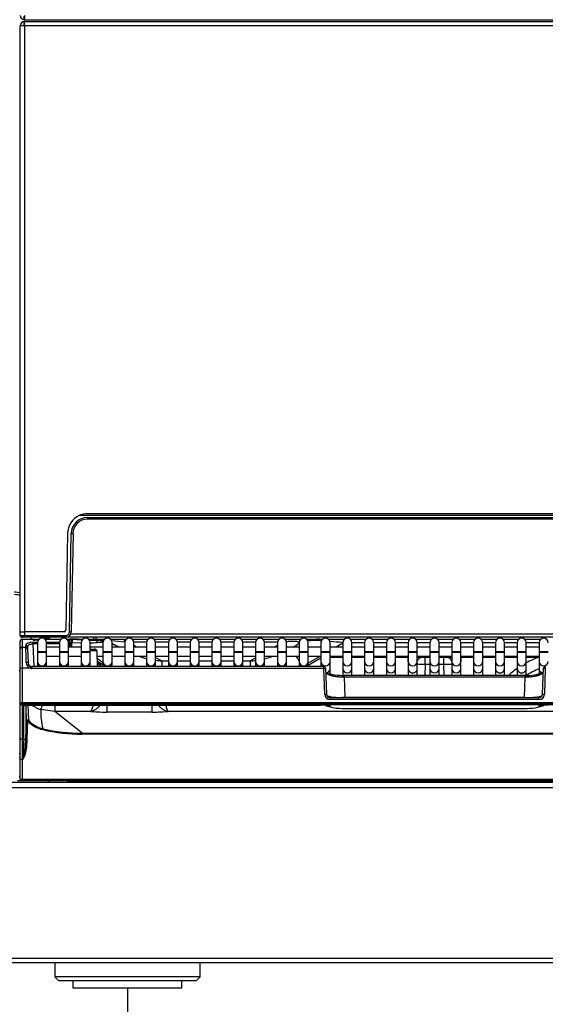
# Model space of a CAD drawing. Header units: millimetres. Extents: x 0 to 287, y 0 to 200.
# Tile 23 of 63: x 52 to 67, y 119 to 146. Entities that reach past the tile are written whole.
import ezdxf
from ezdxf.enums import TextEntityAlignment as Align

# ---------------------------------------------------------------- set-up
doc = ezdxf.new("R2010")
doc.units = ezdxf.units.MM
doc.layers.add('130.194_BW4C_CTM', color=7, linetype='Continuous')
doc.layers.add('Défaut', color=7, linetype='Continuous')
doc.styles.add('SEACAD_Arial', font='arial.ttf')
doc.dimstyles.new('ISO', dxfattribs={"dimtxt": 3, "dimasz": 3, "dimexe": 1.5, "dimexo": 0, "dimgap": 1.5, "dimtad": 1, "dimdec": 0, "dimlfac": 10, "dimtxsty": 'SEACAD_Arial', "dimblk1": '_SE_FILLED', "dimblk2": '_SE_FILLED', "dimsah": 1, "dimcen": 1.5, "dimazin": 0, "dimtfac": 1, "dimtdec": 3, "dimtmove": 0, "dimatfit": 3, "dimfxl": 1, "dimtolj": 1, "dimarcsym": 0})

# ---------------------------------------------------------------- blocks, each defined once
blk = doc.blocks.new('SE')
at = {"layer": '130.194_BW4C_CTM', "color": 7, "linetype": 'Continuous'}
for p, q in [((52.256, 145.756), (52.256, 145.858)), ((52.257, 145.909), (52.257, 146.01)), ((52.264, 146.027), (52.264, 145.909)), ((52.271, 145.909), (52.264, 145.909)), ((52.266, 145.739), (52.266, 145.859)), ((52.266, 145.859), (74.826, 145.859)), ((52.271, 145.909), (74.821, 145.909)), ((52.146, 129.059), (52.146, 145.739)), ((52.266, 145.739), (52.146, 145.739)), ((74.826, 145.739), (52.266, 145.739)), ((52.266, 145.739), (52.266, 129.059)), ((73.313, 132.264), (53.779, 132.264)), ((73.096, 132.309), (53.996, 132.309)), ((73.324, 132.259), (53.767, 132.259)), ((53.996, 132.208), (73.095, 132.208)), ((53.996, 132.159), (53.996, 132.208)), ((73.095, 132.159), (53.996, 132.159)), ((53.447, 131.768), (53.4, 129.108)), ((53.499, 129.056), (53.547, 131.766)), ((53.597, 131.766), (53.549, 129.056)), ((52.143, 129.059), (52.263, 129.059)), ((52.145, 128.958), (52.143, 129.059)), ((53.35, 129.059), (52.263, 129.059)), ((52.263, 129.059), (52.265, 128.958)), ((52.146, 128.805), (52.146, 128.809)), ((52.146, 128.595), (52.146, 128.805)), ((52.265, 128.909), (52.195, 128.909)), ((52.196, 128.859), (52.196, 128.851)), ((52.196, 128.859), (52.49, 128.859)), ((52.196, 128.851), (52.196, 128.641)), ((52.49, 128.851), (52.196, 128.851)), ((52.265, 128.958), (53.399, 128.958)), ((52.265, 128.909), (52.265, 128.958)), ((53.399, 128.909), (52.265, 128.909)), ((52.446, 128.859), (52.446, 128.909)), ((52.49, 128.851), (52.49, 128.859)), ((52.49, 128.859), (52.55, 128.859)), ((52.49, 128.85), (52.49, 128.851)), ((52.493, 128.77), (52.493, 128.724)), ((52.493, 128.77), (52.622, 128.77)), ((52.519, 128.835), (52.52, 128.832)), ((52.55, 128.859), (52.55, 128.829)), ((52.55, 128.859), (52.671, 128.859)), ((52.643, 128.829), (52.551, 128.829)), ((52.641, 128.827), (52.551, 128.827)), ((52.621, 128.759), (52.621, 128.509)), ((52.704, 128.88), (52.705, 128.9)), ((52.753, 128.889), (52.753, 128.883)), ((52.753, 128.889), (52.895, 128.889)), ((52.895, 128.87), (52.803, 128.87)), ((52.821, 128.859), (52.862, 128.859)), ((52.862, 128.858), (52.86, 128.851)), ((53.262, 128.851), (52.86, 128.851)), ((52.862, 128.859), (52.862, 128.858)), ((52.862, 128.859), (53.271, 128.859)), ((52.87, 128.77), (53.222, 128.77)), ((52.871, 128.509), (52.871, 128.759)), ((52.895, 128.889), (52.913, 128.889)), ((52.895, 128.889), (52.895, 128.87)), ((52.895, 128.859), (52.895, 128.87)), ((52.925, 128.887), (52.923, 128.887)), ((52.946, 128.882), (52.941, 128.895)), ((53.221, 128.759), (53.221, 128.509)), ((53.399, 128.958), (53.399, 128.909)), ((53.497, 128.909), (53.414, 128.909)), ((53.421, 128.859), (53.498, 128.859)), ((53.498, 128.851), (53.43, 128.851)), ((53.47, 128.77), (53.501, 128.77)), ((53.471, 128.509), (53.471, 128.759)), ((53.497, 128.909), (53.497, 128.946)), ((73.595, 128.909), (53.497, 128.909)), ((53.498, 128.851), (53.498, 128.859)), ((53.501, 128.77), (53.498, 128.851)), ((53.499, 128.859), (53.871, 128.859)), ((53.501, 128.724), (53.501, 128.77)), ((53.539, 129.007), (73.553, 129.007)), ((53.548, 128.81), (53.548, 128.807)), ((53.548, 128.807), (53.551, 128.726)), ((53.821, 128.745), (53.567, 128.759)), ((53.573, 128.857), (53.829, 128.843)), ((53.821, 128.759), (53.821, 128.509)), ((53.829, 128.843), (53.853, 128.842)), ((54.021, 128.859), (54.229, 128.859)), ((54.047, 128.832), (54.234, 128.822)), ((54.071, 128.509), (54.071, 128.759)), ((54.171, 128.859), (54.171, 128.909)), ((54.221, 128.909), (54.221, 128.859)), ((54.229, 128.859), (54.474, 128.859)), ((54.322, 128.815), (54.245, 128.818)), ((54.421, 128.759), (54.421, 128.509)), ((54.617, 128.859), (55.016, 128.859)), ((54.671, 128.509), (54.671, 128.759)), ((55.016, 128.859), (55.071, 128.859)), ((55.016, 128.774), (55.016, 128.859)), ((55.022, 128.774), (55.016, 128.774)), ((55.021, 128.759), (55.021, 128.509)), ((55.221, 128.859), (55.671, 128.859)), ((55.622, 128.774), (55.27, 128.774)), ((55.271, 128.509), (55.271, 128.759)), ((55.621, 128.759), (55.621, 128.509)), ((55.821, 128.859), (56.271, 128.859)), ((56.222, 128.774), (55.87, 128.774)), ((55.871, 128.509), (55.871, 128.759)), ((56.221, 128.759), (56.221, 128.509)), ((56.421, 128.859), (56.871, 128.859)), ((56.822, 128.774), (56.47, 128.774)), ((56.471, 128.509), (56.471, 128.759)), ((56.821, 128.759), (56.821, 128.509)), ((57.021, 128.859), (57.415, 128.859)), ((57.422, 128.774), (57.07, 128.774)), ((57.071, 128.509), (57.071, 128.759)), ((57.421, 128.759), (57.421, 128.509)), ((57.521, 128.881), (57.521, 128.909)), ((57.571, 128.909), (57.571, 128.881)), ((58.022, 128.774), (57.67, 128.774)), ((57.671, 128.509), (57.671, 128.759)), ((58.021, 128.759), (58.021, 128.509)), ((58.221, 128.859), (58.671, 128.859)), ((58.622, 128.774), (58.27, 128.774)), ((58.271, 128.509), (58.271, 128.759)), ((58.621, 128.759), (58.621, 128.509)), ((58.821, 128.859), (59.271, 128.859)), ((59.222, 128.774), (58.87, 128.774)), ((58.871, 128.509), (58.871, 128.759)), ((59.221, 128.759), (59.221, 128.509)), ((59.421, 128.859), (59.871, 128.859)), ((59.471, 128.509), (59.471, 128.759)), ((59.821, 128.759), (59.821, 128.509)), ((60.021, 128.859), (60.357, 128.859)), ((60.071, 128.509), (60.071, 128.759)), ((60.382, 128.859), (60.471, 128.859)), ((60.421, 128.759), (60.421, 128.509)), ((60.621, 128.859), (61.048, 128.859)), ((60.671, 128.509), (60.671, 128.759)), ((61.021, 128.745), (60.837, 128.639)), ((61.021, 128.759), (61.021, 128.509)), ((61.048, 128.859), (61.071, 128.859)), ((61.048, 128.859), (61.048, 128.836)), ((61.221, 128.859), (61.671, 128.859)), ((61.621, 128.76), (61.271, 128.76)), ((61.271, 128.509), (61.271, 128.759)), ((61.621, 128.759), (61.621, 128.509)), ((61.821, 128.859), (62.271, 128.859)), ((62.221, 128.76), (61.871, 128.76)), ((61.871, 128.509), (61.871, 128.759)), ((62.221, 128.759), (62.221, 128.509)), ((62.421, 128.859), (62.871, 128.859)), ((62.821, 128.76), (62.471, 128.76)), ((62.471, 128.509), (62.471, 128.759)), ((62.821, 128.759), (62.821, 128.509)), ((63.021, 128.859), (63.471, 128.859)), ((63.421, 128.76), (63.071, 128.76)), ((63.071, 128.509), (63.071, 128.759)), ((63.421, 128.759), (63.421, 128.509)), ((63.621, 128.859), (64.071, 128.859)), ((64.021, 128.76), (63.671, 128.76)), ((63.671, 128.509), (63.671, 128.759)), ((64.021, 128.759), (64.021, 128.509)), ((64.221, 128.859), (64.671, 128.859)), ((64.621, 128.76), (64.271, 128.76)), ((64.271, 128.509), (64.271, 128.759)), ((64.621, 128.759), (64.621, 128.509)), ((64.821, 128.859), (65.271, 128.859)), ((65.221, 128.76), (64.871, 128.76)), ((64.871, 128.509), (64.871, 128.759)), ((65.221, 128.759), (65.221, 128.509)), ((65.421, 128.859), (65.871, 128.859)), ((65.821, 128.76), (65.471, 128.76)), ((65.471, 128.509), (65.471, 128.759)), ((65.821, 128.759), (65.821, 128.509)), ((66.021, 128.859), (66.471, 128.859)), ((66.421, 128.76), (66.071, 128.76)), ((66.071, 128.509), (66.071, 128.759)), ((66.421, 128.759), (66.421, 128.509)), ((52.146, 128.584), (52.146, 128.595)), ((52.146, 128.057), (52.146, 128.584)), ((52.196, 128.641), (52.196, 128.634)), ((52.196, 128.641), (52.297, 128.641)), ((52.196, 128.634), (52.196, 128.055)), ((52.196, 128.634), (52.298, 128.634)), ((52.297, 128.641), (52.296, 128.689)), ((52.346, 128.645), (52.347, 128.596)), ((52.347, 128.596), (52.348, 128.585)), ((52.348, 128.585), (52.361, 128.203)), ((52.493, 128.724), (52.515, 128.105)), ((52.621, 128.724), (52.493, 128.724)), ((52.871, 128.509), (52.621, 128.509)), ((52.621, 128.509), (52.621, 128.489)), ((52.871, 128.489), (52.621, 128.489)), ((52.621, 128.489), (52.621, 128.242)), ((53.221, 128.724), (52.871, 128.724)), ((53.221, 128.639), (52.871, 128.639)), ((52.871, 128.489), (52.871, 128.509)), ((52.871, 128.242), (52.871, 128.489)), ((53.471, 128.509), (53.221, 128.509)), ((53.221, 128.509), (53.221, 128.489)), ((53.471, 128.489), (53.221, 128.489)), ((53.221, 128.489), (53.221, 128.242)), ((53.501, 128.724), (53.471, 128.724)), ((53.821, 128.639), (53.471, 128.639)), ((53.471, 128.489), (53.471, 128.509)), ((53.471, 128.242), (53.471, 128.489)), ((53.501, 128.724), (53.551, 128.726)), ((53.502, 128.678), (53.501, 128.724)), ((53.552, 128.68), (53.502, 128.678)), ((53.551, 128.726), (53.552, 128.68)), ((54.071, 128.509), (53.821, 128.509)), ((53.821, 128.509), (53.821, 128.489)), ((54.071, 128.489), (53.821, 128.489)), ((53.821, 128.489), (53.821, 128.242)), ((54.421, 128.639), (54.071, 128.639)), ((54.071, 128.584), (54.198, 128.584)), ((54.071, 128.489), (54.071, 128.509)), ((54.071, 128.242), (54.071, 128.489)), ((54.248, 128.535), (54.263, 128.105)), ((54.671, 128.509), (54.421, 128.509)), ((54.421, 128.509), (54.421, 128.489)), ((54.671, 128.489), (54.421, 128.489)), ((54.421, 128.489), (54.421, 128.242)), ((55.021, 128.639), (54.671, 128.639)), ((54.671, 128.489), (54.671, 128.509)), ((54.671, 128.242), (54.671, 128.489)), ((55.271, 128.509), (55.021, 128.509)), ((55.021, 128.509), (55.021, 128.489)), ((55.271, 128.489), (55.021, 128.489)), ((55.021, 128.489), (55.021, 128.242)), ((55.621, 128.639), (55.271, 128.639)), ((55.271, 128.489), (55.271, 128.509)), ((55.271, 128.242), (55.271, 128.489)), ((55.871, 128.509), (55.621, 128.509)), ((55.621, 128.509), (55.621, 128.489)), ((55.871, 128.489), (55.621, 128.489)), ((55.621, 128.489), (55.621, 128.242)), ((56.221, 128.639), (55.871, 128.639)), ((55.871, 128.489), (55.871, 128.509)), ((55.871, 128.242), (55.871, 128.489)), ((56.471, 128.509), (56.221, 128.509)), ((56.221, 128.509), (56.221, 128.489)), ((56.471, 128.489), (56.221, 128.489)), ((56.221, 128.489), (56.221, 128.242)), ((56.821, 128.639), (56.471, 128.639)), ((56.471, 128.489), (56.471, 128.509)), ((56.471, 128.242), (56.471, 128.489)), ((57.071, 128.509), (56.821, 128.509)), ((56.821, 128.509), (56.821, 128.489)), ((57.071, 128.489), (56.821, 128.489)), ((56.821, 128.489), (56.821, 128.242)), ((57.421, 128.639), (57.071, 128.639)), ((57.071, 128.489), (57.071, 128.509)), ((57.071, 128.242), (57.071, 128.489)), ((57.671, 128.509), (57.421, 128.509)), ((57.421, 128.509), (57.421, 128.489)), ((57.671, 128.489), (57.421, 128.489)), ((57.421, 128.489), (57.421, 128.242)), ((58.021, 128.639), (57.671, 128.639)), ((57.671, 128.489), (57.671, 128.509)), ((57.671, 128.242), (57.671, 128.489)), ((58.271, 128.509), (58.021, 128.509)), ((58.021, 128.509), (58.021, 128.489)), ((58.271, 128.489), (58.021, 128.489)), ((58.021, 128.489), (58.021, 128.242)), ((58.621, 128.639), (58.271, 128.639)), ((58.271, 128.489), (58.271, 128.509)), ((58.271, 128.242), (58.271, 128.489)), ((58.871, 128.509), (58.621, 128.509)), ((58.621, 128.509), (58.621, 128.489)), ((58.871, 128.489), (58.621, 128.489)), ((58.621, 128.489), (58.621, 128.242)), ((59.221, 128.639), (58.871, 128.639)), ((58.871, 128.489), (58.871, 128.509)), ((58.871, 128.242), (58.871, 128.489)), ((59.134, 128.639), (59.221, 128.689)), ((59.471, 128.509), (59.221, 128.509)), ((59.221, 128.509), (59.221, 128.489)), ((59.471, 128.489), (59.221, 128.489)), ((59.221, 128.489), (59.221, 128.242)), ((59.821, 128.639), (59.471, 128.639)), ((59.471, 128.489), (59.471, 128.509)), ((59.471, 128.242), (59.471, 128.489)), ((59.655, 128.639), (59.767, 128.704)), ((59.772, 128.706), (59.767, 128.704)), ((60.071, 128.509), (59.821, 128.509)), ((59.821, 128.509), (59.821, 128.489)), ((60.071, 128.489), (59.821, 128.489)), ((59.821, 128.489), (59.821, 128.242)), ((60.421, 128.639), (60.071, 128.639)), ((60.071, 128.489), (60.071, 128.509)), ((60.071, 128.242), (60.071, 128.489)), ((60.671, 128.509), (60.421, 128.509)), ((60.421, 128.509), (60.421, 128.489)), ((60.671, 128.489), (60.421, 128.489)), ((60.421, 128.489), (60.421, 128.242)), ((61.021, 128.639), (60.671, 128.639)), ((60.671, 128.489), (60.671, 128.509)), ((60.671, 128.242), (60.671, 128.489)), ((61.271, 128.509), (61.021, 128.509)), ((61.021, 128.509), (61.021, 128.489)), ((61.271, 128.489), (61.021, 128.489)), ((61.021, 128.489), (61.021, 128.242)), ((61.621, 128.639), (61.271, 128.639)), ((61.271, 128.489), (61.271, 128.509)), ((61.271, 128.242), (61.271, 128.489)), ((61.871, 128.509), (61.621, 128.509)), ((61.621, 128.509), (61.621, 128.489)), ((61.871, 128.489), (61.621, 128.489)), ((61.621, 128.489), (61.621, 128.242)), ((62.221, 128.639), (61.871, 128.639)), ((61.871, 128.489), (61.871, 128.509)), ((61.871, 128.242), (61.871, 128.489)), ((62.471, 128.509), (62.221, 128.509)), ((62.221, 128.509), (62.221, 128.489)), ((62.471, 128.489), (62.221, 128.489)), ((62.221, 128.489), (62.221, 128.242)), ((62.821, 128.639), (62.471, 128.639)), ((62.471, 128.489), (62.471, 128.509)), ((62.471, 128.242), (62.471, 128.489)), ((63.071, 128.509), (62.821, 128.509)), ((62.821, 128.509), (62.821, 128.489)), ((63.071, 128.489), (62.821, 128.489)), ((62.821, 128.489), (62.821, 128.242)), ((63.421, 128.639), (63.071, 128.639)), ((63.071, 128.489), (63.071, 128.509)), ((63.071, 128.242), (63.071, 128.489)), ((63.671, 128.509), (63.421, 128.509)), ((63.421, 128.509), (63.421, 128.489)), ((63.671, 128.489), (63.421, 128.489)), ((63.421, 128.489), (63.421, 128.242)), ((64.021, 128.639), (63.671, 128.639)), ((63.671, 128.489), (63.671, 128.509)), ((63.671, 128.242), (63.671, 128.489)), ((64.271, 128.509), (64.021, 128.509)), ((64.021, 128.509), (64.021, 128.489)), ((64.271, 128.489), (64.021, 128.489)), ((64.021, 128.489), (64.021, 128.242)), ((64.621, 128.639), (64.271, 128.639)), ((64.271, 128.489), (64.271, 128.509)), ((64.271, 128.242), (64.271, 128.489)), ((64.871, 128.509), (64.621, 128.509)), ((64.621, 128.509), (64.621, 128.489)), ((64.871, 128.489), (64.621, 128.489)), ((64.621, 128.489), (64.621, 128.242)), ((65.221, 128.639), (64.871, 128.639)), ((64.871, 128.489), (64.871, 128.509)), ((64.871, 128.242), (64.871, 128.489)), ((65.471, 128.509), (65.221, 128.509)), ((65.221, 128.509), (65.221, 128.489)), ((65.471, 128.489), (65.221, 128.489)), ((65.221, 128.489), (65.221, 128.242)), ((65.821, 128.639), (65.471, 128.639)), ((65.471, 128.489), (65.471, 128.509)), ((65.471, 128.242), (65.471, 128.489)), ((66.071, 128.509), (65.821, 128.509)), ((65.821, 128.509), (65.821, 128.489)), ((66.071, 128.489), (65.821, 128.489)), ((65.821, 128.489), (65.821, 128.242)), ((66.421, 128.639), (66.071, 128.639)), ((66.071, 128.489), (66.071, 128.509)), ((66.071, 128.242), (66.071, 128.489)), ((66.671, 128.509), (66.421, 128.509)), ((66.421, 128.509), (66.421, 128.489)), ((66.671, 128.489), (66.421, 128.489)), ((66.421, 128.489), (66.421, 128.242)), ((52.621, 128.242), (52.621, 128.105)), ((52.871, 128.389), (53.221, 128.389)), ((52.871, 128.105), (52.871, 128.242)), ((53.221, 128.242), (53.221, 128.105)), ((53.471, 128.389), (53.821, 128.389)), ((53.471, 128.105), (53.471, 128.242)), ((53.821, 128.242), (53.821, 128.105)), ((54.071, 128.105), (54.071, 128.242)), ((54.253, 128.389), (54.421, 128.389)), ((54.258, 128.25), (54.421, 128.155)), ((54.421, 128.242), (54.421, 128.105)), ((54.671, 128.389), (55.021, 128.389)), ((54.671, 128.105), (54.671, 128.242)), ((55.021, 128.242), (55.021, 128.105)), ((55.271, 128.389), (55.621, 128.389)), ((55.271, 128.105), (55.271, 128.242)), ((55.621, 128.242), (55.621, 128.105)), ((55.871, 128.389), (56.221, 128.389)), ((55.871, 128.354), (56.038, 128.258)), ((55.871, 128.105), (55.871, 128.242)), ((56.038, 128.258), (56.221, 128.258)), ((56.038, 128.258), (56.038, 128.105)), ((56.221, 128.242), (56.221, 128.105)), ((56.471, 128.389), (56.821, 128.389)), ((56.471, 128.258), (56.821, 128.258)), ((56.471, 128.105), (56.471, 128.242)), ((56.821, 128.242), (56.821, 128.105)), ((57.071, 128.389), (57.421, 128.389)), ((57.071, 128.258), (57.421, 128.258)), ((57.071, 128.105), (57.071, 128.242)), ((57.421, 128.242), (57.421, 128.105)), ((57.671, 128.389), (58.021, 128.389)), ((57.671, 128.258), (58.021, 128.258)), ((57.671, 128.105), (57.671, 128.242)), ((58.021, 128.242), (58.021, 128.105)), ((58.271, 128.389), (58.621, 128.389)), ((58.271, 128.258), (58.474, 128.258)), ((58.271, 128.105), (58.271, 128.242)), ((58.474, 128.258), (58.621, 128.342)), ((58.474, 128.258), (58.474, 128.105)), ((58.621, 128.242), (58.621, 128.105)), ((58.871, 128.389), (59.221, 128.389)), ((58.871, 128.105), (58.871, 128.242)), ((59.221, 128.242), (59.221, 128.105)), ((59.471, 128.389), (59.821, 128.389)), ((59.471, 128.105), (59.471, 128.242)), ((59.821, 128.242), (59.821, 128.105)), ((60.071, 128.389), (60.421, 128.389)), ((60.404, 128.389), (60.071, 128.196)), ((60.071, 128.144), (60.421, 128.346)), ((60.071, 128.105), (60.071, 128.242)), ((60.421, 128.242), (60.421, 128.105)), ((60.671, 128.389), (61.021, 128.389)), ((60.671, 128.359), (61.021, 128.359)), ((60.671, 128.051), (60.671, 128.242)), ((61.021, 128.242), (61.021, 128.051)), ((61.271, 128.389), (61.621, 128.389)), ((61.271, 128.359), (61.621, 128.359)), ((61.271, 128.051), (61.271, 128.242)), ((61.621, 128.242), (61.621, 128.051)), ((61.871, 128.389), (62.221, 128.389)), ((61.871, 128.359), (62.221, 128.359)), ((61.871, 128.051), (61.871, 128.242)), ((62.221, 128.242), (62.221, 128.051)), ((62.471, 128.389), (62.821, 128.389)), ((62.471, 128.359), (62.821, 128.359)), ((62.471, 128.051), (62.471, 128.242)), ((62.821, 128.229), (62.819, 128.359)), ((62.821, 128.242), (62.821, 128.051)), ((63.071, 128.389), (63.421, 128.389)), ((63.071, 128.359), (63.421, 128.359)), ((63.071, 128.051), (63.071, 128.242)), ((63.289, 128.159), (63.289, 128.359)), ((63.421, 128.242), (63.421, 128.051)), ((63.671, 128.389), (64.021, 128.389)), ((63.671, 128.359), (64.021, 128.359)), ((63.671, 128.051), (63.671, 128.242)), ((63.803, 128.159), (63.803, 128.359)), ((64.021, 128.242), (64.021, 128.051)), ((64.271, 128.389), (64.621, 128.389)), ((64.273, 128.359), (64.271, 128.229)), ((64.271, 128.359), (64.621, 128.359)), ((64.271, 128.051), (64.271, 128.242)), ((64.621, 128.242), (64.621, 128.051)), ((64.871, 128.389), (65.221, 128.389)), ((64.871, 128.359), (65.221, 128.359)), ((64.871, 128.051), (64.871, 128.242)), ((65.221, 128.242), (65.221, 128.051)), ((65.471, 128.389), (65.821, 128.389)), ((65.471, 128.359), (65.821, 128.359)), ((65.471, 128.051), (65.471, 128.242)), ((65.821, 128.242), (65.821, 128.051)), ((66.071, 128.389), (66.421, 128.389)), ((66.071, 128.359), (66.421, 128.359)), ((66.071, 128.051), (66.071, 128.242)), ((66.421, 128.242), (66.421, 128.051)), ((52.146, 127.998), (52.116, 127.998)), ((52.116, 127.984), (52.146, 127.984)), ((52.146, 127.094), (52.146, 128.057)), ((52.433, 128.055), (52.196, 128.055)), ((52.196, 128.055), (52.196, 127.1)), ((52.461, 128.105), (52.461, 128.052)), ((60.498, 128.105), (52.461, 128.105)), ((60.498, 128.052), (52.461, 128.052)), ((54.353, 128.167), (54.303, 128.166)), ((54.303, 128.166), (54.305, 128.105)), ((54.353, 128.167), (54.355, 128.105)), ((60.498, 128.052), (60.498, 128.105)), ((60.523, 127.34), (60.498, 128.052)), ((60.548, 128.056), (60.573, 127.344)), ((60.671, 127.901), (60.671, 128.051)), ((61.021, 128.051), (61.021, 127.862)), ((61.271, 127.86), (61.271, 128.051)), ((61.621, 128.051), (61.621, 127.86)), ((61.871, 127.86), (61.871, 128.051)), ((62.221, 128.051), (62.221, 127.86)), ((62.471, 127.86), (62.471, 128.051)), ((62.821, 128.051), (62.821, 127.86)), ((63.071, 127.86), (63.071, 128.051)), ((63.289, 128.159), (63.279, 127.86)), ((63.421, 128.159), (63.289, 128.159)), ((63.421, 128.051), (63.421, 127.86)), ((63.803, 128.159), (63.671, 128.159)), ((63.671, 127.86), (63.671, 128.051)), ((63.813, 127.86), (63.803, 128.159)), ((64.021, 128.051), (64.021, 127.86)), ((64.271, 127.86), (64.271, 128.051)), ((64.621, 128.051), (64.621, 127.86)), ((64.871, 127.86), (64.871, 128.051)), ((65.221, 128.051), (65.221, 127.86)), ((65.471, 127.86), (65.471, 128.051)), ((65.821, 128.051), (65.821, 127.86)), ((66.071, 127.862), (66.071, 128.051)), ((66.421, 128.051), (66.421, 127.9)), ((66.519, 127.344), (66.544, 128.056)), ((66.594, 128.052), (66.569, 127.34)), ((66.594, 128.105), (66.594, 128.052)), ((61.055, 127.808), (61.055, 127.86)), ((66.037, 127.86), (61.055, 127.86)), ((66.037, 127.808), (61.055, 127.808)), ((61.055, 127.808), (61.074, 127.26)), ((66.018, 127.26), (66.037, 127.808)), ((66.037, 127.808), (66.037, 127.86)), ((60.673, 127.193), (60.673, 127.246)), ((66.419, 127.246), (60.673, 127.246)), ((66.419, 127.193), (60.673, 127.193)), ((61.074, 127.26), (61.074, 127.246)), ((61.074, 127.26), (66.018, 127.26)), ((66.018, 127.26), (66.018, 127.246)), ((66.419, 127.193), (66.419, 127.246)), ((52.146, 127.094), (52.146, 127.094)), ((52.146, 126.141), (52.146, 127.094)), ((52.196, 127.1), (52.196, 127.088)), ((74.896, 127.1), (52.196, 127.1)), ((52.196, 127.045), (52.196, 127.088)), ((52.196, 127.088), (74.896, 127.088)), ((74.896, 127.045), (52.196, 127.045)), ((52.196, 127.045), (52.196, 126.091)), ((52.248, 126.091), (52.248, 127.026)), ((52.298, 127.037), (52.298, 126.139)), ((52.348, 127.038), (60.411, 127.038)), ((52.348, 127.038), (52.348, 127.038)), ((52.348, 127.038), (60.411, 127.038)), ((52.358, 127.038), (52.368, 126.624)), ((53.099, 126.868), (52.709, 126.923)), ((53.099, 127.036), (53.099, 126.868)), ((54.078, 126.868), (53.099, 126.868)), ((53.851, 126.268), (53.099, 126.868)), ((54.528, 127.038), (54.528, 126.85)), ((55.764, 126.85), (54.528, 126.85)), ((55.764, 127.038), (55.764, 126.85)), ((70.878, 126.868), (56.214, 126.868)), ((60.411, 127.038), (60.411, 127.038)), ((60.672, 127.024), (60.671, 127.003)), ((61.075, 126.95), (61.075, 126.952)), ((61.075, 126.952), (66.017, 126.952)), ((61.075, 126.95), (66.017, 126.95)), ((66.017, 126.95), (66.017, 126.952)), ((66.421, 127.003), (66.42, 127.024)), ((52.29, 125.86), (52.316, 126.604)), ((52.346, 126.607), (52.32, 125.863)), ((52.146, 125.558), (52.146, 126.141)), ((52.196, 126.091), (52.248, 126.091)), ((52.196, 126.091), (52.196, 125.552)), ((53.851, 126.268), (73.241, 126.268)), ((53.851, 126.242), (53.851, 126.268)), ((73.241, 126.242), (53.851, 126.242)), ((52.23, 125.552), (52.29, 125.86)), ((52.116, 125.71), (52.146, 125.71)), ((52.116, 125.61), (52.146, 125.61)), ((52.146, 125.009), (52.146, 125.558)), ((52.23, 125.552), (52.196, 125.552)), ((52.196, 125.552), (52.196, 125.003)), ((52.196, 124.959), (52.066, 124.959)), ((52.146, 125.079), (52.116, 125.079)), ((52.146, 125.059), (52.116, 125.059)), ((52.146, 125.007), (52.146, 125.009)), ((52.146, 125.009), (52.146, 125.009)), ((52.196, 125.003), (52.196, 125.003)), ((52.196, 125.003), (74.896, 125.003)), ((52.196, 125.003), (52.196, 124.959)), ((74.896, 124.959), (52.196, 124.959)), ((52.946, 124.959), (52.896, 124.909)), ((53.446, 124.959), (53.446, 124.939)), ((35.276, 124.774), (74.836, 124.774)), ((74.829, 124.909), (35.283, 124.909)), ((53.446, 124.939), (73.646, 124.939)), ((53.446, 124.939), (53.446, 124.909)), ((74.776, 120.064), (35.336, 120.064)), ((35.346, 119.959), (74.766, 119.959)), ((53.096, 119.959), (53.096, 119.559)), ((57.096, 119.559), (57.096, 119.959)), ((57.096, 119.559), (53.096, 119.559)), ((53.096, 119.559), (53.196, 119.459)), ((56.996, 119.459), (57.096, 119.559)), ((53.196, 119.459), (56.996, 119.459)), ((53.596, 119.459), (53.596, 119.259)), ((53.596, 119.259), (56.596, 119.259)), ((56.596, 119.259), (56.596, 119.459))]:
    blk.add_line(p, q, dxfattribs=at)
for centre, radius, start, end in [((52.264, 146.027), 0.118, 180, 266.5645), ((52.266, 145.739), 0.12, 94.7802, 180), ((52.266, 145.739), 0.12, 90, 94.7802), ((52.264, 146.027), 0.118, 266.5645, 270), ((52.271, 146.027), 0.118, 266.5645, 270), ((52.266, 145.739), 0.02, 120, 180), ((52.266, 145.739), 0.02, 90, 120), ((53.996, 131.759), 0.55, 113.3466, 114.6363), ((53.996, 131.759), 0.55, 90, 113.3466), ((53.996, 131.759), 0.55, 90, 112.3923), ((53.996, 131.759), 0.55, 114.6363, 179), ((53.996, 131.758), 0.45, 90, 179), ((53.996, 131.759), 0.4, 90, 179), ((53.35, 129.109), 0.05, 270, 359), ((53.399, 129.058), 0.1, 270, 359), ((53.399, 129.059), 0.15, 270, 359), ((52.201, 131.03), 2.073, 268.4455, 268.5115), ((52.195, 128.959), 0.05, 181, 211.0286), ((52.196, 128.809), 0.05, 90, 180), ((52.201, 131.03), 2.073, 268.5115, 271.7628), ((52.193, 128.954), 0.0453, 176.0136, 249.445), ((52.195, 128.959), 0.05, 248.2038, 270), ((52.195, 128.959), 0.05, 248.607, 270), ((52.49, 128.829), 0.03, 2.0076, 90), ((52.49, 128.829), 0.0298, 23.0988, 90.3962), ((52.746, 128.759), 0.125, 0, 180), ((52.753, 128.839), 0.05, 90, 118.899), ((48.37, 129.206), 4.394, 355.8589, 356.1203), ((52.862, 128.829), 0.03, 90, 147.7009), ((52.862, 128.83), 0.0283, 89.1171, 137.7453), ((52.929, 128.92), 0.0352, 198.3885, 242.0825), ((52.913, 128.839), 0.05, 67.3177, 90), ((52.915, 128.845), 0.0429, 35.2414, 76.7869), ((52.974, 128.889), 0.0295, 181.9667, 184.5534), ((52.974, 128.889), 0.0295, 184.5534, 187.2217), ((52.975, 128.889), 0.03, 187.1808, 205.7332), ((52.975, 128.888), 0.0297, 186.7024, 222.1622), ((52.975, 128.889), 0.03, 191.9401, 218.6822), ((52.913, 128.839), 0.05, 38.6822, 47.659), ((52.975, 128.889), 0.03, 218.6822, 270), ((52.975, 128.888), 0.0297, 250.0249, 260.4871), ((53.346, 128.759), 0.125, 0, 180), ((53.498, 128.809), 0.05, 2.0076, 90), ((53.498, 128.811), 0.0479, 41.4222, 90.7782), ((53.499, 127.459), 1.4, 87, 90), ((53.499, 127.46), 1.3, 87, 87.7897), ((53.946, 128.759), 0.125, 0, 180), ((53.317, 145.627), 16.889, 272.5619, 273.2266), ((54.344, 127.679), 1.088, 85.3753, 94.0446), ((53.631, 117.164), 11.692, 86.0053, 86.8779), ((54.161, 127.424), 1.4, 78.9317, 82.3363), ((54.546, 128.759), 0.125, 0, 180), ((53.631, 117.164), 11.692, 83.2002, 84.9662), ((55.146, 128.759), 0.125, 0, 180), ((55.746, 128.759), 0.125, 0, 180), ((56.346, 128.759), 0.125, 0, 180), ((56.946, 128.759), 0.125, 0, 180), ((57.771, 172.178), 43.321, 269.5295, 269.6045), ((57.546, 128.759), 0.125, 0, 180), ((57.771, 172.178), 43.321, 269.7947, 270.4037), ((58.146, 128.759), 0.125, 0, 180), ((58.746, 128.759), 0.125, 0, 180), ((59.346, 128.759), 0.125, 0, 180), ((59.946, 128.759), 0.125, 0, 180), ((60.384, 127.555), 1.304, 90.104, 104.6588), ((60.255, 127.758), 1.064, 84.9828, 100.5129), ((47.045, -37.129), 166.479, 85.38872, 85.41664), ((60.546, 128.759), 0.125, 0, 180), ((47.045, -37.129), 166.479, 85.18428, 85.30705), ((61.146, 128.759), 0.125, 0, 180), ((61.746, 128.759), 0.125, 0, 180), ((62.346, 128.759), 0.125, 0, 180), ((62.946, 128.759), 0.125, 0, 180), ((63.546, 128.759), 0.125, 0, 180), ((64.146, 128.759), 0.125, 0, 180), ((64.746, 128.759), 0.125, 0, 180), ((65.346, 128.759), 0.125, 0, 180), ((65.946, 128.759), 0.125, 0, 180), ((66.546, 128.759), 0.125, 0, 180), ((52.196, 128.584), 0.05, 90, 180), ((-11.138, 126.409), 63.475, 1.6283, 2.00832), ((52.298, 128.584), 0.05, 42.1689, 90), ((52.309, 128.59), 0.0375, 20.9009, 106.5748), ((52.298, 128.584), 0.05, 2, 23.2185), ((53.652, 128.684), 0.15, 182.0076, 197.4576), ((53.652, 128.684), 0.1, 182.0076, 206.7437), ((54.15, 124.572), 3.964, 88.5936, 91.1332), ((54.198, 128.534), 0.05, 68.6941, 90), ((54.202, 128.542), 0.041, 351.158, 70.4297), ((54.198, 128.534), 0.05, 2.0076, 49.011), ((54.161, 127.424), 1.4, 60, 68.6261), ((54.344, 127.679), 1.088, 61.52, 72.4502), ((54.161, 126.108), 2.8, 64.6567, 66.6432), ((60.255, 127.758), 1.064, 114.1415, 117.3009), ((60.384, 127.555), 1.304, 115.5859, 118.0013), ((52.476, 128.214), 0.165, 180.4737, 254.6487), ((52.468, 128.212), 0.11, 182.3998, 256.6939), ((52.467, 128.208), 0.106, 182.6575, 241.2537), ((54.108, 128.168), 0.189, 359.2504, 20.7976), ((54.103, 128.159), 0.2, 2.0076, 15.8947), ((56.23, 130.866), 2.615, 251.3509, 256.5183), ((56.23, 130.866), 2.615, 262.1073, 265.7925), ((58.284, 130.861), 2.611, 274.1844, 277.4222), ((58.284, 130.861), 2.611, 282.9996, 288.5329), ((63.234, 128.168), 0.189, 110.6204, 149.9104), ((63.239, 128.159), 0.25, 126.8699, 132.2563), ((63.239, 128.159), 0.2, 90, 130.1864), ((63.853, 128.159), 0.2, 49.8136, 90), ((63.858, 128.168), 0.189, 30.0896, 69.3796), ((63.853, 128.159), 0.25, 47.7437, 53.1301), ((67.346, 125.859), 2.669, 110.511, 118.5332), ((52.461, 128.198), 0.0937, 258.4779, 269.9595), ((54.103, 128.159), 0.25, 2.0076, 8.6591), ((60.498, 128.055), 0.05, 2.0271, 90), ((61.023, 129.372), 1.513, 252.119, 271.2047), ((67.346, 125.859), 2.669, 124.8429, 131.4188), ((66.084, 129.274), 1.415, 268.1294, 288.3778), ((67.346, 125.859), 2.371, 112.9641, 122.5326), ((66.594, 128.055), 0.05, 90, 177.9729), ((60.674, 127.346), 0.101, 181.3836, 269.2663), ((60.937, 128.671), 1.417, 255.5183, 275.5619), ((66.159, 128.629), 1.376, 264.1282, 284.2462), ((66.418, 127.346), 0.101, 270.7293, 358.6208), ((-7.27, 125.512), 59.596, 1.04997, 1.46796), ((52.93, 127.692), 0.8, 235.3223, 254.02), ((54.369, 126.841), 1.662, 177.1835, 195.6804), ((60.352, 123.631), 3.408, 84.6188, 89.0207), ((66.74, 123.631), 3.408, 90.9793, 95.3812), ((52.95, 127.173), 0.828, 223.1357, 256.9133), ((52.95, 127.169), 0.798, 223.1218, 256.897), ((53.853, 131.066), 4.825, 256.9389, 269.9733), ((53.852, 131.055), 4.787, 256.926, 269.9826), ((-8.199, 127.852), 60.473, 357.82019, 358.33194), ((51.4, 125.961), 0.925, 333.745, 353.9108), ((52.196, 125.009), 0.05, 182.0076, 270)]:
    blk.add_arc(centre, radius, start, end, dxfattribs=at)
for centre, major_axis, ratio, start_param, end_param in [((53.547, 131.766), (0.05, -0.0009), 0.013088, 4.712617, 6.283185), ((51.946, 129.802), (0.5, 0), 0.707107, 1.159279, 1.489504), ((51.946, 129.731), (-0.5, 0), 0.707107, 4.300872, 4.631097), ((53.499, 129.057), (0.05, -0.0009), 0.013088, 4.712617, 6.283185), ((52.196, 128.805), (-0.05, 0), 0.927184, 4.712389, 6.283185), ((52.496, 128.689), (0.2, -0.001), 0.403684, 1.587641, 3.158437), ((52.49, 128.824), (0.03, 0.0011), 0.927104, 0.27325, 1.538309), ((52.49, 128.822), (0.03, 0.0011), 0.927104, 0.206228, 1.538309), ((52.55, 128.85), (0.06, -0.0003), 0.387555, 3.156827, 4.721227), ((52.551, 128.799), (0, -0.03), 0.002042, 3.113649, 3.525566), ((52.754, 128.879), (-0.05, 0.0018), 0.599764, 4.808129, 6.283185), ((52.755, 128.896), (-0.05, 0.0018), 0.939625, 6.116405, 6.283185), ((52.862, 128.828), (-0.03, 0.0011), 0.989056, 4.747046, 5.7316), ((52.86, 128.824), (0.026, -0.0149), 0.906527, 2.049955, 2.914043), ((52.782, 128.858), (0.0801, 0.0003), 0.38754, 5.640243, 6.062541), ((52.896, 128.879), (-0.0496, -0.0062), 0.596975, 3.141593, 4.371475), ((52.895, 128.886), (-0.05, -0.0018), 0.743743, 3.141593, 3.754197), ((52.895, 128.896), (-0.05, -0.0018), 0.939625, 3.141593, 3.384985), ((53.498, 128.805), (-0.05, -0.0018), 0.927104, 3.141593, 4.679901), ((53.501, 128.724), (-0.05, -0.0018), 0.927104, 3.141593, 4.679901), ((53.567, 128.757), (-0.0052, -0.0999), 0.000914, 3.141593, 4.69496), ((53.824, 128.743), (0.0052, 0.0999), 0.000914, 0, 1.007541), ((54.229, 127.459), (0, 1.4), 0.17058, 6.117143, 6.283185), ((54.307, 130.22), (-0.073, -1.398), 0.142587, 0, 0.165291), ((54.229, 128.722), (0.0052, 0.0999), 0.40029, 5.168425, 6.283185), ((60.382, 128.759), (0, 0.1), 0.416112, 0, 0.935927), ((52.196, 128.595), (-0.05, 0), 0.927184, 4.712389, 6.283185), ((52.296, 128.643), (-0.05, -0.0017), 0.927105, 3.141593, 4.680025), ((52.297, 128.595), (-0.05, -0.0017), 0.927105, 3.141593, 4.680025), ((52.311, 128.201), (0.05, 0.0017), 0.234798, 0, 1.562597), ((52.746, 128.242), (0.125, 0), 0.984808, 3.141593, 6.283185), ((53.346, 128.242), (0.125, 0), 0.984808, 3.141593, 6.283185), ((53.946, 128.242), (0.125, 0), 0.984808, 3.141593, 6.283185), ((55.585, 129.846), (2.129, -1.287), 0.803689, 4.568134, 4.650848), ((54.546, 128.242), (0.125, 0), 0.984808, 3.141593, 6.283185), ((55.146, 128.242), (0.125, 0), 0.984808, 3.141593, 6.283185), ((55.746, 128.242), (0.125, 0), 0.984808, 3.141593, 6.283185), ((56.346, 128.242), (0.125, 0), 0.984808, 3.141593, 6.283185), ((56.946, 128.242), (0.125, 0), 0.984808, 3.141593, 6.283185), ((57.546, 128.242), (0.125, 0), 0.984808, 3.141593, 6.283185), ((58.146, 128.242), (0.125, 0), 0.984808, 3.141593, 6.283185), ((58.746, 128.242), (0.125, 0), 0.984808, 3.141593, 6.283185), ((59.346, 128.242), (0.125, 0), 0.984808, 3.141593, 6.283185), ((59.908, 128.092), (-0.3, 0.52), 0.008727, -1.260676, -0.968387), ((59.946, 128.242), (0.125, 0), 0.984808, 3.141593, 6.283185), ((60.546, 128.242), (0.125, 0), 0.984808, 3.141593, 6.283185), ((61.146, 128.242), (0.125, 0), 0.984808, 3.141593, 6.283185), ((61.746, 128.242), (0.125, 0), 0.984808, 3.141593, 6.283185), ((62.346, 128.242), (0.125, 0), 0.984808, 3.141593, 6.283185), ((62.946, 128.242), (0.125, 0), 0.984808, 3.141593, 6.283185), ((63.546, 128.242), (0.125, 0), 0.984808, 3.141593, 6.283185), ((64.146, 128.242), (0.125, 0), 0.984808, 3.141593, 6.283185), ((64.746, 128.242), (0.125, 0), 0.984808, 3.141593, 6.283185), ((65.346, 128.242), (0.125, 0), 0.984808, 3.141593, 6.283185), ((65.946, 128.242), (0.125, 0), 0.984808, 3.141593, 6.283185), ((66.546, 128.242), (0.125, 0), 0.984808, 3.141593, 6.283185), ((52.196, 128.057), (-0.05, 0), 0.052336, 0, 1.570796), ((52.433, 128.057), (-0.01, -0.049), 0.010479, 1.519495, 3.152127), ((52.461, 128.209), (0.005, -0.157), 0.952321, 6.062478, 6.254557), ((60.498, 128.055), (-0.05, -0.0018), 0.052303, 1.568945, 3.151218), ((60.546, 128.051), (0.125, 0), 0.984808, 4.868275, 6.283185), ((61.146, 128.051), (0.125, 0), 0.984808, 3.141593, 6.283185), ((61.746, 128.051), (0.125, 0), 0.984808, 3.141593, 6.283185), ((62.346, 128.051), (0.125, 0), 0.984808, 3.141593, 6.283185), ((62.946, 128.051), (-0.125, 0), 0.984808, 0, 3.141593), ((63.546, 128.051), (0.125, 0), 0.984808, 3.141593, 6.283185), ((64.146, 128.051), (0.125, 0), 0.984808, 3.141593, 6.283185), ((64.746, 128.051), (0.125, 0), 0.984808, 3.141593, 6.283185), ((65.346, 128.051), (-0.125, 0), 0.984808, 0, 3.141593), ((65.946, 128.051), (-0.125, 0), 0.984808, 0, 3.141593), ((66.044, 128.008), (-0.55, -0.002), 0.27193, 2.070147, 2.708766), ((66.546, 128.051), (-0.125, 0), 0.984808, 0, 1.310539), ((66.594, 128.055), (0.05, -0.0018), 0.052303, 3.131967, 4.71424), ((60.523, 127.342), (-0.05, -0.0018), 0.052303, 1.568945, 3.151218), ((60.673, 127.345), (0.005, 0.152), 0.986143, 1.639832, 3.173843), ((66.419, 127.345), (-0.005, 0.152), 0.986143, 3.109343, 4.643353), ((66.569, 127.342), (0.05, -0.0018), 0.052303, 3.131967, 4.71424), ((52.196, 127.094), (-0.05, 0), 0.1256, 4.712389, 6.283185), ((52.196, 127.094), (0.05, 0), 0.123749, 1.570796, 3.141593), ((52.196, 127.094), (-0.05, 0), 0.121869, 0, 1.570796), ((52.196, 127.094), (-0.05, 0), 0.992546, 0, 1.570796), ((52.348, 127.026), (-0.1, 0), 0.123668, 4.706097, 6.283089), ((52.248, 127.076), (0.05, 0), 0.992546, 4.712389, 5.311007), ((52.861, 127.45), (-0.153, -0.528), 0.034069, 0.066542, 0.686241), ((54.532, 126.904), (-0.6, 0), 0.089045, 0.71088, 1.563418), ((55.76, 126.904), (0.6, 0), 0.089045, 4.719767, 5.572305), ((60.671, 127.301), (0.3, -0.013), 0.992533, 4.313759, 4.754489), ((61.071, 127.002), (0.4, 0), 0.125516, 3.136403, 4.721113), ((66.021, 127.002), (-0.4, 0), 0.125516, 1.562073, 3.146782), ((66.421, 127.301), (-0.3, -0.013), 0.992533, 1.528696, 1.969766), ((52.346, 126.603), (-0.03, -0.0006), 0.996897, 3.882138, 6.227923), ((52.346, 126.603), (-0.03, 0.001), 0.121796, 4.71664, 6.278804), ((52.346, 126.603), (0.0219, 0.0205), 0.089156, 0.053351, 1.487281), ((52.763, 126.363), (0.0068, 0.0292), 0.027683, 0.077528, 1.451786), ((52.196, 126.141), (0.05, 0), 0.992546, 3.141593, 4.712389), ((52.248, 126.141), (0.05, 0), 0.992546, 4.712389, 6.247499), ((52.274, 125.474), (0.024, 0.67), 0.004346, -0.956973, -0.122019), ((52.32, 125.859), (-0.03, 0.001), 0.121796, 4.71664, 6.278804), ((52.196, 125.558), (0.05, 0), 0.121869, 3.141593, 4.712389), ((52.196, 125.009), (-0.05, -0.0009), 0.121832, 0.002135, 1.568662), ((52.196, 125.009), (0.05, 0.0018), 0.121796, 3.141593, 4.70812)]:
    blk.add_ellipse(centre, major_axis=major_axis, ratio=ratio, start_param=start_param, end_param=end_param, dxfattribs=at)
for points, knots in [([(52.551, 128.829), (52.547, 128.829), (52.54, 128.829), (52.531, 128.83), (52.525, 128.832), (52.52, 128.832), (52.519, 128.832), (52.519, 128.832)], [0, 0, 0, 0, 0.1605548, 0.3086364, 0.4450937, 0.5706676, 0.7237151, 0.7237151, 0.7237151, 0.7237151]), ([(52.707, 128.909), (52.707, 128.908), (52.706, 128.903), (52.705, 128.893), (52.704, 128.885), (52.704, 128.88)], [0.7091512, 0.7091512, 0.7091512, 0.7091512, 0.7472044, 0.877186, 1, 1, 1, 1]), ([(52.945, 128.888), (52.945, 128.895), (52.944, 128.902), (52.943, 128.908), (52.943, 128.909)], [0, 0, 0, 0, 0.2323768, 0.2641998, 0.2641998, 0.2641998, 0.2641998]), ([(53.86, 128.85), (53.859, 128.85), (53.84, 128.85), (53.807, 128.851), (53.761, 128.852), (53.72, 128.853), (53.684, 128.854), (53.653, 128.855), (53.627, 128.856), (53.606, 128.856), (53.59, 128.856), (53.583, 128.857), (53.58, 128.857)], [0.5558159, 0.5558159, 0.5558159, 0.5558159, 0.5608507, 0.6307105, 0.6939209, 0.7505473, 0.8006809, 0.8444535, 0.8820637, 0.9138262, 0.940265, 0.9597421, 0.9597421, 0.9597421, 0.9597421]), ([(54.268, 128.839), (54.241, 128.84), (54.188, 128.841), (54.112, 128.843), (54.061, 128.845), (54.035, 128.845), (54.033, 128.845)], [0, 0, 0, 0, 0.1104621, 0.2141059, 0.3109463, 0.3191023, 0.3191023, 0.3191023, 0.3191023]), ([(59.711, 128.671), (59.729, 128.682), (59.764, 128.703), (59.796, 128.731), (59.811, 128.754), (59.806, 128.772), (59.782, 128.787), (59.73, 128.796), (59.632, 128.798), (59.537, 128.792), (59.482, 128.786), (59.466, 128.785)], [0, 0, 0, 0, 0.172348, 0.321958, 0.4494945, 0.5560356, 0.6434399, 0.7324396, 0.8099143, 0.8941546, 0.9291355, 0.9291355, 0.9291355, 0.9291355]), ([(52.493, 128.724), (52.489, 128.724), (52.482, 128.724), (52.47, 128.723), (52.459, 128.722), (52.448, 128.721), (52.437, 128.719), (52.426, 128.716), (52.416, 128.713), (52.406, 128.71), (52.396, 128.706), (52.387, 128.701), (52.377, 128.695), (52.367, 128.688), (52.358, 128.679), (52.351, 128.669), (52.346, 128.657), (52.346, 128.649), (52.346, 128.645)], [0, 0, 0, 0, 0.04531, 0.091013, 0.137187, 0.18391, 0.231258, 0.279301, 0.328109, 0.377748, 0.42828, 0.479764, 0.545692, 0.619842, 0.702297, 0.793114, 0.892338, 1, 1, 1, 1]), ([(54.298, 128.166), (54.295, 128.166), (54.29, 128.166), (54.278, 128.165), (54.272, 128.165), (54.265, 128.165)], [0.1274079, 0.1274079, 0.1274079, 0.1274079, 0.25, 0.25, 0.3561294, 0.3561294, 0.3561294, 0.3561294]), ([(61.055, 127.808), (61.047, 127.808), (61.033, 127.808), (61.011, 127.808), (60.989, 127.809), (60.967, 127.81), (60.945, 127.812), (60.923, 127.814), (60.901, 127.816), (60.879, 127.818), (60.857, 127.821), (60.835, 127.824), (60.814, 127.827), (60.793, 127.831), (60.773, 127.835), (60.753, 127.839), (60.734, 127.844), (60.715, 127.849), (60.698, 127.854), (60.683, 127.859), (60.669, 127.864), (60.653, 127.87), (60.638, 127.877), (60.622, 127.884), (60.606, 127.893), (60.591, 127.902), (60.577, 127.913), (60.567, 127.922), (60.562, 127.928), (60.56, 127.931)], [0, 0, 0, 0, 0.0264543, 0.0531786, 0.0801797, 0.1074643, 0.1350388, 0.1629095, 0.1910825, 0.2195635, 0.2483584, 0.2774725, 0.3069112, 0.3366796, 0.3667826, 0.3972252, 0.4280119, 0.4591473, 0.4906356, 0.5144307, 0.5416116, 0.5721812, 0.6061417, 0.6434945, 0.6842404, 0.7283803, 0.7759146, 0.8268436, 0.8583612, 0.8583612, 0.8583612, 0.8583612]), ([(63.289, 128.159), (63.256, 128.16), (63.224, 128.161), (63.163, 128.162), (63.136, 128.163), (63.095, 128.164), (63.08, 128.165), (63.068, 128.165)], [0, 0, 0, 0, 0.25, 0.25, 0.5, 0.5, 0.6918605, 0.6918605, 0.6918605, 0.6918605]), ([(64.024, 128.165), (64.012, 128.165), (63.997, 128.164), (63.956, 128.163), (63.929, 128.162), (63.868, 128.161), (63.836, 128.16), (63.803, 128.159)], [0.3081395, 0.3081395, 0.3081395, 0.3081395, 0.5, 0.5, 0.75, 0.75, 1, 1, 1, 1]), ([(66.533, 127.932), (66.531, 127.93), (66.529, 127.926), (66.524, 127.921), (66.518, 127.916), (66.512, 127.911), (66.506, 127.906), (66.5, 127.901), (66.493, 127.897), (66.486, 127.893), (66.478, 127.889), (66.471, 127.885), (66.464, 127.881), (66.456, 127.877), (66.449, 127.874), (66.442, 127.871), (66.434, 127.868), (66.427, 127.865), (66.42, 127.863), (66.414, 127.86), (66.407, 127.858), (66.401, 127.856), (66.386, 127.851), (66.361, 127.844), (66.324, 127.836), (66.285, 127.828), (66.245, 127.822), (66.204, 127.817), (66.162, 127.813), (66.121, 127.81), (66.079, 127.808), (66.051, 127.808), (66.037, 127.808)], [0.1382746, 0.1382746, 0.1382746, 0.1382746, 0.1609281, 0.1852187, 0.2087865, 0.2316313, 0.2537532, 0.2751523, 0.2958287, 0.3157823, 0.3350133, 0.3535217, 0.3713077, 0.3883713, 0.4047127, 0.4203319, 0.4352293, 0.4494048, 0.4628588, 0.4755914, 0.4876031, 0.498894, 0.5094647, 0.568621, 0.6265352, 0.683238, 0.7387622, 0.7931423, 0.8464156, 0.8986213, 0.9498013, 1, 1, 1, 1]), ([(54.143, 127.035), (54.142, 127.028), (54.14, 127.021), (54.12, 126.93), (54.098, 126.879), (54.078, 126.868)], [0.4584322, 0.4584322, 0.4584322, 0.4584322, 0.5, 0.5, 1, 1, 1, 1]), ([(54.342, 127.034), (54.336, 127.026), (54.31, 126.997), (54.264, 126.952), (54.214, 126.917), (54.173, 126.895), (54.141, 126.882), (54.113, 126.874), (54.095, 126.871), (54.085, 126.869), (54.08, 126.869), (54.078, 126.868)], [0.4557843, 0.4557843, 0.4557843, 0.4557843, 0.5008738, 0.6271719, 0.7507421, 0.8005691, 0.875683, 0.9380697, 0.9692446, 0.9848274, 1, 1, 1, 1]), ([(55.95, 127.034), (55.958, 127.024), (55.966, 127.015), (56.05, 126.924), (56.135, 126.877), (56.214, 126.868)], [0.443612, 0.443612, 0.443612, 0.443612, 0.5, 0.5, 1, 1, 1, 1]), ([(56.149, 127.035), (56.15, 127.03), (56.151, 127.023), (56.153, 127.014), (56.155, 127.007), (56.157, 126.998), (56.16, 126.987), (56.164, 126.974), (56.168, 126.959), (56.173, 126.944), (56.178, 126.928), (56.184, 126.912), (56.191, 126.898), (56.198, 126.885), (56.206, 126.874), (56.212, 126.87), (56.214, 126.868)], [0.4701012, 0.4701012, 0.4701012, 0.4701012, 0.5004301, 0.5091216, 0.5227701, 0.5413756, 0.5649379, 0.5934569, 0.6269323, 0.6653636, 0.7087505, 0.7570925, 0.8103891, 0.8686396, 0.9318435, 1, 1, 1, 1])]:
    blk.add_open_spline(points, degree=3, knots=knots, dxfattribs=at)
for points in [[(52.952, 128.87), (52.952, 128.87), (52.926, 128.87), (52.895, 128.87)], [(53.544, 128.828), (53.539, 128.837), (53.536, 128.842), (53.534, 128.842)]]:
    blk.add_open_spline(points, degree=3, dxfattribs=at)
blk = doc.blocks.new('DMBLK37')
at = {"layer": 'Défaut', "linetype": 'Continuous'}
for points in [[(38.166, 101.612), (38.166, 102.612), (35.166, 102.112)], [(71.946, 101.612), (74.946, 102.112), (71.946, 102.612)]]:
    blk.add_hatch(color=7, dxfattribs=at).paths.add_polyline_path(points)
at = {"layer": 'Défaut', "color": 7, "linetype": 'Continuous'}
for p, q in [((74.946, 129.059), (74.946, 100.612)), ((35.166, 125.079), (35.166, 100.612)), ((35.166, 102.112), (74.946, 102.112))]:
    blk.add_line(p, q, dxfattribs=at)
at = {"layer": 'Défaut', "color": 7, "linetype": 'Continuous', "style": 'SEACAD_Arial'}
blk.add_text('398', height=3, dxfattribs=at).set_placement((51.534, 105.862), align=Align.TOP_LEFT)
blk = doc.blocks.new('_SE_FILLED')
at = {"color": 0}
blk.add_line((0, 0), (-1, 0), dxfattribs=at)
blk.add_solid([(0, 0), (-1, -0.1665), (-1, 0.1665), (0, 0)], dxfattribs=at)
blk = doc.blocks.new('DMBLK39')
at = {"layer": 'Défaut', "linetype": 'Continuous'}
for points in [[(41.116, 112.206), (41.116, 113.206), (38.116, 112.706)], [(52.096, 112.206), (55.096, 112.706), (52.096, 113.206)]]:
    blk.add_hatch(color=7, dxfattribs=at).paths.add_polyline_path(points)
at = {"layer": 'Défaut', "color": 7, "linetype": 'Continuous'}
for p, q in [((38.116, 119.259), (38.116, 111.206)), ((55.096, 119.259), (55.096, 111.206)), ((38.116, 112.706), (55.096, 112.706))]:
    blk.add_line(p, q, dxfattribs=at)
at = {"layer": 'Défaut', "color": 7, "linetype": 'Continuous', "style": 'SEACAD_Arial'}
blk.add_text('170', height=3, dxfattribs=at).set_placement((43.084, 116.456), align=Align.TOP_LEFT)
blk = doc.blocks.new('DMBLK40')
at = {"layer": 'Défaut', "linetype": 'Continuous'}
for points in [[(58.096, 112.206), (58.096, 113.206), (55.096, 112.706)], [(68.996, 112.206), (71.996, 112.706), (68.996, 113.206)]]:
    blk.add_hatch(color=7, dxfattribs=at).paths.add_polyline_path(points)
at = {"layer": 'Défaut', "color": 7, "linetype": 'Continuous'}
for p, q in [((55.096, 119.259), (55.096, 111.206)), ((71.996, 119.259), (71.996, 111.206)), ((55.096, 112.706), (71.996, 112.706))]:
    blk.add_line(p, q, dxfattribs=at)
at = {"layer": 'Défaut', "color": 7, "linetype": 'Continuous', "style": 'SEACAD_Arial'}
blk.add_text('169', height=3, dxfattribs=at).set_placement((60.024, 116.456), align=Align.TOP_LEFT)

msp = doc.modelspace()

# ---------------------------------------------------------------- block references
at = {"layer": 'Défaut'}
msp.add_blockref('SE', (0, 0), dxfattribs=at)

# ---------------------------------------------------------------- dimensions: what is measured, and where the dimension line sits
at = {"layer": 'Défaut', "color": 7, "linetype": 'Continuous'}
dim = msp.add_linear_dim(base=(74.946, 102.1123), p1=(35.166, 125.0786), p2=(74.946, 129.0586), text='\\A1;<>', dimstyle='ISO', dxfattribs=at)
dim.commit()
dim.dimension.update_dxf_attribs({"geometry": 'DMBLK37', "text_midpoint": (55.056, 102.1123), "dimtype": 160})
dim = msp.add_linear_dim(base=(38.116, 112.706), p1=(38.116, 119.2586), p2=(55.096, 119.2586), angle=0, text='\\A1;<>', dimstyle='ISO', dxfattribs=at)
dim.commit()
dim.dimension.update_dxf_attribs({"geometry": 'DMBLK39', "text_midpoint": (46.606, 112.706), "dimtype": 161})
dim = msp.add_linear_dim(base=(55.096, 112.706), p1=(55.096, 119.2586), p2=(71.996, 119.2586), angle=0, text='\\A1;<>', dimstyle='ISO', override={"dimdec": 2}, dxfattribs=at)
dim.commit()
dim.dimension.update_dxf_attribs({"geometry": 'DMBLK40', "text_midpoint": (63.546, 112.706), "dimtype": 161})

doc.saveas('drawing.dxf')
